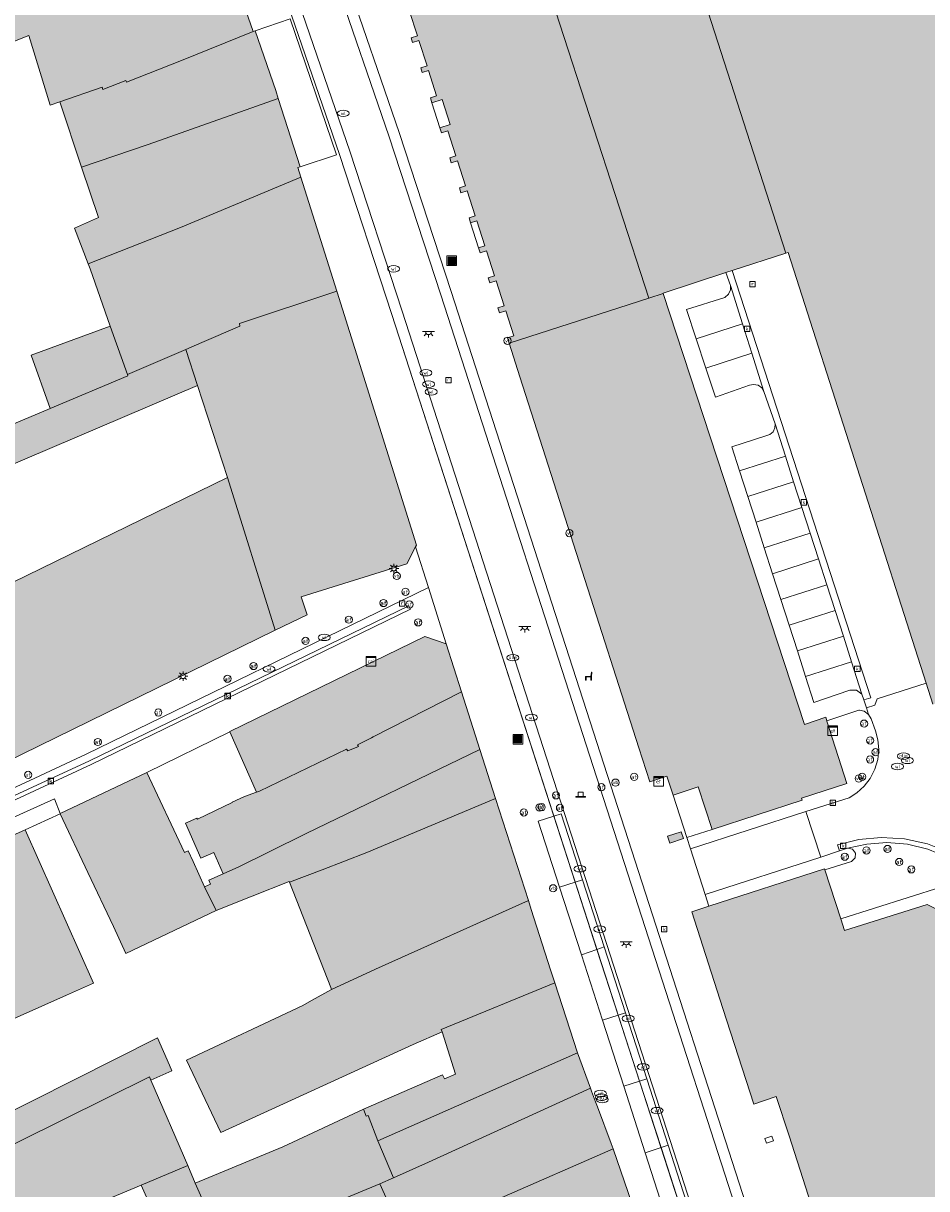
# Model space of a CAD drawing. Header units: metres. Extents: x 196496 to 197479, y 355139 to 356324.
# Tile 110 of 144: x 196954 to 197029, y 356013 to 356110. Entities that reach past the tile are written whole.
import ezdxf
from ezdxf.enums import TextEntityAlignment as Align

# ---------------------------------------------------------------- set-up
doc = ezdxf.new("R2010")
doc.units = ezdxf.units.M
doc.layers.get('0').update_dxf_attribs({"color": 252, "lineweight": 18})
for name, color, linetype, lineweight in [('B-WE-IE-MEUBILAIR_WATERWEGMEUBILAIR-S', 252, 'Continuous', 18), ('B-WE-IE-MEUBILAIR_WEGMEUBILAIR-S', 252, 'Continuous', 18), ('B-WE-IE-TERREINAFSCHEIDING_KUNSTMATIG_MUUR-G', 252, 'IE-TERREINAFSCHEIDING-KUNSTMATIG-DICHT', 18), ('B-WE-IE-TERREINAFSCHEIDING_KUNSTMATIG_MUUR-GV', 252, 'Continuous', 18), ('B-WE-KL-BRANDSTOF_PUT-S', 252, 'Continuous', 18), ('B-WE-KL-DATA-S', 252, 'Continuous', 18), ('B-WE-KL-ET_KAST-S', 252, 'Continuous', 18), ('B-WE-KL-ET_LS_OV_LICHTMAST-S', 252, 'Continuous', 18), ('B-WE-KL-ET_LS_OV_LICHTPUNT-S', 252, 'Continuous', 18), ('B-WE-KL-WATER-S', 252, 'Continuous', 18), ('B-WE-OG-BEBOUWING-GV', 252, 'Continuous', 18), ('B-WE-OG-TERREIN_ERF-GV', 252, 'Continuous', 18), ('B-WE-RI-GWA_KOLK-S', 252, 'Continuous', 18), ('B-WE-RI-GWA_RIOOLPUT-S', 252, 'Continuous', 18), ('B-WE-RI-HWA_GOOT_LIJNGOOT-G', 252, 'Continuous', 18), ('B-WE-VH-GOOT-G', 252, 'Continuous', 18), ('B-WE-VH-VERHARDING_BETONSTRAATSTEEN-GV', 252, 'Continuous', 18), ('B-WE-VH-VERHARDING_OPEN-GV', 252, 'Continuous', 18), ('B-WE-VH-VERHARDING_STRAATBAKSTEEN-GV', 252, 'Continuous', 18), ('B-WE-VH-VERHARDING_TEGEL-GV', 252, 'Continuous', 18), ('B-WE-VW-AFSLUITPAAL-S', 252, 'Continuous', 18), ('B-WE-VW-VRI_POLLER-S', 252, 'Continuous', 18)]:
    doc.layers.add(name, color=color, linetype=linetype, lineweight=lineweight)
doc.layers.add('X-XX-AL-PRESENTATIE_GEBOUW3-V', color=7, linetype='Continuous', lineweight=18, true_color=0xf0f0f0)
doc.styles.add('NLCS-ISO', font='NLCS-ISO.ttf')
doc.linetypes.add('IE-TERREINAFSCHEIDING-KUNSTMATIG-DICHT', pattern='A,8,-1,[82,NLCS.SHX,S=0.75,R=90,X=0,Y=0],-1', length=10)

# ---------------------------------------------------------------- blocks, each defined once
blk = doc.blocks.new('SIE-WEG_AFVALBAK-SO')
at = {"linetype": 'ByBlock', "lineweight": 18}
h = blk.add_hatch(color=0, dxfattribs=at)
h.dxf.hatch_style = 1
h.paths.add_polyline_path([(-1.5, -1.5), (1.5, -1.5), (1.5, 1.5), (-1.5, 1.5)])
at = {"color": 0, "linetype": 'ByBlock', "lineweight": 18}
for points in [[(-2, -2), (2, -2), (2, 2), (-2, 2)], [(-1.5, -1.5), (1.5, -1.5), (1.5, 1.5), (-1.5, 1.5)]]:
    blk.add_lwpolyline(points, close=True, dxfattribs=at)
blk = doc.blocks.new('SIE-WATER_VERKLIKKER_TRANSPORTLEIDING-SO')
at = {"color": 0, "linetype": 'ByBlock', "lineweight": 18}
blk.add_circle((0, 0), 1.5, dxfattribs=at)
at = {"color": 0, "linetype": 'ByBlock', "lineweight": 18, "style": 'NLCS-ISO'}
blk.add_text('vt', height=1.5, dxfattribs=at).set_placement((0, 0), align=Align.MIDDLE_CENTER)
blk = doc.blocks.new('SKL-ET_KAST_ELEKTRA-SO')
at = {"color": 0, "linetype": 'ByBlock', "lineweight": 18}
for points in [[(-2, 2), (2, 2), (2, 1.68), (-2, 1.68)], [(-2, 1.52), (2, 1.52), (2, -2), (-2, -2)]]:
    blk.add_lwpolyline(points, close=True, dxfattribs=at)
at = {"color": 0, "linetype": 'ByBlock', "lineweight": 18, "style": 'NLCS-ISO'}
blk.add_text('et', height=1.5, dxfattribs=at).set_placement((0, 0), align=Align.MIDDLE_CENTER)
blk = doc.blocks.new('SKL-DATA_SIGNAAL_CAIKAST-SO')
at = {"color": 0, "linetype": 'ByBlock', "lineweight": 18}
for points in [[(-2, 2), (2, 2), (2, 1.68), (-2, 1.68)], [(-2, 1.52), (2, 1.52), (2, -2), (-2, -2)]]:
    blk.add_lwpolyline(points, close=True, dxfattribs=at)
at = {"color": 0, "linetype": 'ByBlock', "lineweight": 18, "style": 'NLCS-ISO'}
blk.add_text('cai', height=1.5, dxfattribs=at).set_placement((0, 0), align=Align.MIDDLE_CENTER)
blk = doc.blocks.new('SIE-WEG_PAAL_VERKEERSBORD-SO')
at = {"color": 0, "linetype": 'ByBlock', "lineweight": 18}
blk.add_circle((0, 0), 1.5, dxfattribs=at)
at = {"color": 0, "linetype": 'ByBlock', "lineweight": 18, "style": 'NLCS-ISO'}
blk.add_text('vb', height=1.5, dxfattribs=at).set_placement((0, 0.13), align=Align.MIDDLE_CENTER)
blk = doc.blocks.new('SKL-ET_OV_LICHTMAST-SO')
at = {"color": 0, "linetype": 'ByBlock', "lineweight": 18}
for points in [[(-1.25, 0), (-2, 0)], [(-1.41, 1.41), (-0.88, 0.88)], [(0, 2), (0, 1.25)], [(0.88, 0.88), (1.41, 1.41)], [(2, 0), (1.25, 0)], [(-1.41, -1.41), (-0.88, -0.88)], [(0, -1.25), (0, -2)], [(0.88, -0.88), (1.41, -1.41)]]:
    blk.add_lwpolyline(points, dxfattribs=at)
blk.add_circle((0, 0), 1, dxfattribs=at)
blk = doc.blocks.new('SVW-POLLER-SO')
at = {"lineweight": 18}
blk.add_lwpolyline([(2, -1), (2, -0.8), (1, -0.8), (1, 1), (-1, 1), (-1, -0.8), (-2, -0.8), (-2, -1)], close=True, dxfattribs=at)
blk.add_lwpolyline([(-1, -0.8), (1, -0.8)], dxfattribs=at)
blk = doc.blocks.new('SVW-AFSLUITPAAL-SO')
at = {"lineweight": 18}
blk.add_circle((0, 0), 1.5, dxfattribs=at)
at = {"lineweight": 18, "style": 'NLCS-ISO'}
blk.add_text('af', height=1.8, dxfattribs=at).set_placement((0, 0), align=Align.MIDDLE_CENTER)
blk = doc.blocks.new('SKL-WATER_WATERLEIDINGPUT-SO')
at = {"color": 0, "linetype": 'ByBlock', "lineweight": 18}
blk.add_ellipse((0, 0), major_axis=(2.5, 0), ratio=0.54, dxfattribs=at)
at = {"color": 0, "linetype": 'ByBlock', "lineweight": 18, "style": 'NLCS-ISO'}
blk.add_text('wl', height=1.5, dxfattribs=at).set_placement((0, 0), align=Align.MIDDLE_CENTER)
blk = doc.blocks.new('SRI-KOLK-SO')
at = {"color": 0, "linetype": 'ByBlock', "lineweight": 18}
blk.add_lwpolyline([(-1.125, -1.125), (1.125, -1.125), (1.125, 1.125), (-1.125, 1.125)], close=True, dxfattribs=at)
at = {"color": 0, "linetype": 'ByBlock', "lineweight": 18, "style": 'NLCS-ISO'}
blk.add_text('k', height=1.5, dxfattribs=at).set_placement((0, 0), align=Align.MIDDLE_CENTER)
blk = doc.blocks.new('SKL-BENZINEPUT_OLIEPUT-SO')
at = {"color": 0, "linetype": 'ByBlock', "lineweight": 18}
blk.add_ellipse((0, 0), major_axis=(2.5, 0), ratio=0.54, dxfattribs=at)
at = {"color": 0, "linetype": 'ByBlock', "lineweight": 18, "style": 'NLCS-ISO'}
blk.add_text('olie', height=1.5, dxfattribs=at).set_placement((0, 0.16), align=Align.MIDDLE_CENTER)
blk = doc.blocks.new('SRI-PUT_INSPECTIEPUT_RIOOLPUT-SO')
at = {"color": 0, "linetype": 'ByBlock', "lineweight": 18}
blk.add_lwpolyline([(-1.12, -1.12), (1.12, -1.12), (1.12, 1.12), (-1.12, 1.12)], close=True, dxfattribs=at)
at = {"color": 0, "linetype": 'ByBlock', "lineweight": 18, "style": 'NLCS-ISO'}
blk.add_text('r', height=1.5, dxfattribs=at).set_placement((0, 0.28), align=Align.MIDDLE_CENTER)
blk = doc.blocks.new('SKL-ET_OV_LICHTPUNT-SO')
at = {"color": 0, "linetype": 'ByBlock', "lineweight": 18}
for points in [[(-1.25, 0), (-2.5, 0)], [(1.25, 0), (2.5, 0)], [(-0.92, -0.85), (-1.83, -1.7)], [(0, -1.25), (0, -2.5)], [(0.92, -0.85), (1.83, -1.7)]]:
    blk.add_lwpolyline(points, dxfattribs=at)
blk.add_lwpolyline([(0, 0), (1.25, 0, -1), (-1.25, 0)], format="xyb", close=True, dxfattribs=at)
blk = doc.blocks.new('SIE-WEG_ZITBANK-SO')
at = {"color": 0, "linetype": 'ByBlock', "lineweight": 18}
blk.add_lwpolyline([(-0.91, -1.63), (-0.91, -0.2), (1.09, -0.2), (1.09, -1.63), (1.29, -1.63), (1.29, -0.21), (1.54, 1.78), (1.33, 1.78), (1.11, 0), (-1.11, 0), (-1.11, -1.63)], close=True, dxfattribs=at)

msp = doc.modelspace()

# ---------------------------------------------------------------- hatches: boundary and pattern name
at = {"layer": 'X-XX-AL-PRESENTATIE_GEBOUW3-V'}
for points in [[(197079.338, 356117.577), (197079.321, 356117.63), (197077.851, 356122.202), (197077.434, 356122.072), (197075.97, 356126.612), (197076.385, 356126.763), (197074.908, 356131.337), (197074.493, 356131.218), (197071.556, 356140.392), (197067.397, 356139.039), (197067.119, 356138.949), (197066.756, 356140.008), (197066.848, 356140.046), (197066.732, 356140.427), (197066.623, 356140.391), (197066.434, 356140.934), (197066.348, 356140.907), (197041.55, 356132.937), (197041.786, 356132.249), (197032.455, 356129.225), (197032.239, 356129.96), (197025.379, 356127.75), (197020.801, 356126.275), (197009.804, 356122.733), (197009.976, 356122.185), (197007.882, 356121.517), (197017.61, 356091.342), (197017.785, 356091.399), (197029.294, 356055.539), (197029.854, 356053.795), (197035.533, 356055.618), (197037.717, 356056.319), (197039.91, 356057.023), (197041.973, 356057.685), (197043.117, 356058.052), (197045.246, 356058.736), (197047.454, 356059.444), (197049.543, 356060.115), (197052.826, 356061.169), (197052.813, 356061.211), (197047.728, 356077.054), (197046.055, 356082.267), (197067.856, 356089.295), (197067.842, 356089.339), (197086.522, 356095.219), (197083.715, 356103.919), (197083.301, 356103.824), (197081.841, 356108.339), (197082.264, 356108.477), (197080.807, 356113.008), (197080.79, 356113.061)], [(197012.617, 356089.721), (197013.137, 356089.89), (197017.61, 356091.342), (197007.882, 356121.517), (197007.796, 356121.784), (196996.315, 356118.03), (197006.199, 356087.604), (197007.386, 356087.987), (197007.376, 356088.019)], [(196994.562, 356083.853), (197006.199, 356087.604), (196996.315, 356118.03), (196992.172, 356116.675), (196990.275, 356116.055), (196984.801, 356114.265), (196984.929, 356113.859), (196985.453, 356114.025), (196986.124, 356111.938), (196985.6, 356111.77), (196985.729, 356111.369), (196986.253, 356111.538), (196986.926, 356109.435), (196986.402, 356109.267), (196986.531, 356108.868), (196987.054, 356109.037), (196987.73, 356106.939), (196987.207, 356106.77), (196987.336, 356106.372), (196987.859, 356106.541), (196988.528, 356104.44), (196988.004, 356104.273), (196988.138, 356103.862), (196988.974, 356104.136), (196989.644, 356102.051), (196988.807, 356101.78), (196988.941, 356101.366), (196989.464, 356101.535), (196990.138, 356099.435), (196989.614, 356099.267), (196989.742, 356098.871), (196990.266, 356099.04), (196990.94, 356096.947), (196990.417, 356096.778), (196990.543, 356096.368), (196991.068, 356096.531), (196991.747, 356094.447), (196991.224, 356094.277), (196991.354, 356093.867), (196991.878, 356094.035), (196992.547, 356091.951), (196992.023, 356091.783), (196992.131, 356091.447), (196992.154, 356091.377), (196992.677, 356091.546), (196993.348, 356089.452), (196992.824, 356089.284), (196992.956, 356088.877), (196993.479, 356089.047), (196994.148, 356086.954), (196993.624, 356086.787), (196993.752, 356086.376), (196994.277, 356086.54), (196994.951, 356084.451), (196994.428, 356084.282)], [(196957.142, 356103.938), (196960.675, 356105.163), (196960.737, 356104.975), (196962.642, 356105.727), (196962.695, 356105.574), (196967.297, 356107.371), (196973.256, 356109.786), (196971.353, 356115.235), (196971.062, 356116.069), (196960.458, 356111.912), (196960.025, 356113.017), (196957.023, 356111.84), (196956.436, 356113.336), (196954.454, 356112.706), (196954.356, 356112.941), (196949.545, 356111.504), (196950.675, 356107.933), (196954.573, 356109.462), (196956.339, 356103.66)], [(196962.695, 356105.574), (196962.642, 356105.727), (196960.737, 356104.975), (196960.675, 356105.163), (196957.142, 356103.938), (196958.958, 356098.512), (196964.511, 356100.388), (196975.342, 356104.221), (196975.131, 356104.887), (196973.426, 356109.843), (196973.256, 356109.786), (196967.297, 356107.371)], [(196977.231, 356097.67), (196976.974, 356098.486), (196977.151, 356098.517), (196975.342, 356104.221), (196964.511, 356100.388), (196958.958, 356098.512), (196960.367, 356094.301), (196958.379, 356093.416), (196959.506, 356090.465), (196967.206, 356093.482)], [(196959.506, 356090.465), (196959.672, 356090.031), (196961.336, 356085.271), (196962.779, 356081.252), (196967.447, 356083.25), (196967.635, 356083.332), (196968.979, 356083.92), (196972.127, 356085.255), (196972.116, 356085.492), (196980.215, 356088.176), (196977.231, 356097.67), (196967.206, 356093.482)], [(196986.777, 356066.888), (196986.858, 356067.042), (196980.236, 356088.11), (196980.215, 356088.176), (196972.116, 356085.492), (196972.127, 356085.255), (196968.979, 356083.92), (196967.635, 356083.332), (196968.618, 356080.324), (196971.122, 356072.661), (196975.077, 356059.958), (196977.737, 356061.245), (196977.243, 356062.735), (196986.039, 356065.493)], [(197021.027, 356052.376), (197021.019, 356052.401), (197020.919, 356052.712), (197019.16, 356052.12), (197007.386, 356087.987), (197006.199, 356087.604), (196994.562, 356083.853), (196995.457, 356081.062), (196997.126, 356075.862), (197000.401, 356065.651), (197002.071, 356060.448), (197003.701, 356055.365), (197005.368, 356050.17), (197006.275, 356047.342), (197007.702, 356047.808), (197008.212, 356046.228), (197010.313, 356046.914), (197011.455, 356043.377), (197018.965, 356045.802), (197018.919, 356045.974), (197022.693, 356047.201)], [(196961.336, 356085.271), (196954.759, 356082.844), (196956.353, 356078.401), (196962.827, 356081.119), (196962.779, 356081.252)], [(196944.183, 356069.92), (196968.618, 356080.324), (196967.635, 356083.332), (196967.447, 356083.25), (196962.779, 356081.252), (196962.827, 356081.119), (196956.353, 356078.401), (196942.9, 356072.751)], [(196945.37, 356045.908), (196945.564, 356045.51), (196975.077, 356059.958), (196971.122, 356072.661), (196940.067, 356057.519), (196939.762, 356057.386), (196940.427, 356056.026)], [(196971.306, 356051.502), (196973.525, 356046.462), (196973.771, 356046.551), (196981.023, 356050.067), (196981.129, 356049.905), (196982.008, 356050.266), (196981.944, 356050.409), (196983.114, 356051.008), (196983.256, 356051.081), (196990.586, 356054.836), (196989.308, 356058.818), (196987.548, 356059.442), (196971.3, 356051.516)], [(196970.76, 356039.687), (196972.048, 356040.272), (196974.593, 356041.51), (196977.657, 356043.028), (196992.129, 356050.031), (196990.586, 356054.836), (196983.256, 356051.081), (196983.114, 356051.008), (196981.944, 356050.409), (196982.008, 356050.266), (196981.129, 356049.905), (196981.023, 356050.067), (196973.771, 356046.551), (196973.525, 356046.462), (196972.534, 356046.101), (196971.491, 356045.633), (196971.501, 356045.61), (196968.608, 356044.234), (196968.567, 356044.322), (196967.605, 356043.89), (196968.907, 356040.988), (196969.964, 356041.462)], [(196976.263, 356038.983), (196978.995, 356040.014), (196982.703, 356041.452), (196993.442, 356045.943), (196992.129, 356050.031), (196977.657, 356043.028), (196974.593, 356041.51), (196972.048, 356040.272), (196970.76, 356039.687), (196969.55, 356039.138), (196969.699, 356038.807), (196969.209, 356038.585), (196970.177, 356036.637), (196973.163, 356037.814), (196976.245, 356039.029)], [(196968.248, 356040.703), (196967.845, 356041.592), (196967.544, 356041.456), (196964.403, 356048.107), (196957.192, 356044.703), (196957.167, 356044.691), (196957.17, 356044.685), (196959.482, 356039.789), (196961.61, 356035.281), (196962.662, 356033.054), (196970.177, 356036.637), (196969.209, 356038.585)], [(196979.782, 356030.054), (196983.448, 356031.751), (196996.169, 356037.449), (196993.442, 356045.943), (196982.703, 356041.452), (196978.995, 356040.014), (196976.263, 356038.983), (196979.714, 356030.227)], [(196928.301, 356031.751), (196924.199, 356029.92), (196929.939, 356017.225), (196932.287, 356018.269), (196938.009, 356020.813), (196942.154, 356022.656), (196947.836, 356025.183), (196952.012, 356027.039), (196957.697, 356029.567), (196959.964, 356030.575), (196954.255, 356043.351)], [(197007.756, 356042.808), (197007.942, 356042.237), (197009.083, 356042.61), (197008.896, 356043.18)], [(197038.476, 356026.102), (197037.327, 356025.743), (197036.482, 356025.479), (197035.766, 356027.694), (197033.381, 356035.071), (197029.369, 356037.13), (197022.49, 356034.954), (197022.174, 356035.93), (197020.849, 356040.017), (197020.823, 356040.097), (197011.196, 356036.986), (197009.765, 356036.524), (197010.691, 356033.654), (197012.362, 356028.475), (197014.931, 356020.512), (197016.802, 356021.146), (197017.866, 356017.858), (197020.385, 356010.057), (197020.518, 356009.646), (197022.38, 356008.673), (197022.826, 356008.817), (197028.948, 356010.799), (197034.106, 356012.469), (197042.07, 356015.048), (197041.61, 356016.462)], [(196996.169, 356037.449), (196983.448, 356031.751), (196979.782, 356030.054), (196978.098, 356029.123), (196977.382, 356028.727), (196967.711, 356024.158), (196970.551, 356018.146), (196986.563, 356025.481), (196988.987, 356026.511), (196988.918, 356026.726), (196998.365, 356030.608), (196998.015, 356031.697), (196996.403, 356036.721)], [(196983.635, 356017.447), (197000.244, 356024.763), (196998.365, 356030.608), (196988.918, 356026.726), (196988.987, 356026.511), (196990.102, 356023.01), (196989.178, 356022.617), (196989.017, 356022.949), (196982.428, 356020.081), (196982.659, 356019.49), (196982.836, 356019.564)], [(196950.38, 356015.235), (196950.203, 356015.645), (196964.625, 356022.765), (196964.734, 356022.512), (196966.477, 356023.291), (196966.28, 356023.742), (196965.281, 356026.037), (196944.434, 356015.544), (196947.147, 356009.174), (196944.828, 356008.249), (196942.128, 356014.643), (196932.191, 356011.183), (196933.192, 356008.702), (196935.019, 356009.454), (196941.351, 356011.732), (196943.899, 356005.589), (196949.878, 356007.921), (196947.314, 356013.989), (196949.168, 356014.592)], [(196983.635, 356017.447), (196984.937, 356014.379), (196987.863, 356015.687), (197001.335, 356021.844), (197000.244, 356024.763)], [(196964.734, 356022.512), (196964.625, 356022.765), (196950.203, 356015.645), (196950.38, 356015.235), (196952.987, 356009.192), (196963.931, 356013.766), (196967.817, 356015.39)], [(196989.888, 356011.156), (196989.926, 356011.071), (196993.7, 356012.623), (197003.225, 356016.792), (197003.059, 356017.237), (197001.924, 356020.268), (197001.765, 356020.695), (197001.433, 356021.582), (197001.335, 356021.844), (196987.863, 356015.687), (196984.937, 356014.379), (196983.797, 356013.87), (196985.177, 356010.783), (196985.808, 356009.37)], [(196983.797, 356013.87), (196984.937, 356014.379), (196983.635, 356017.447), (196982.836, 356019.564), (196982.659, 356019.49), (196982.428, 356020.081), (196975.729, 356016.949), (196968.435, 356013.919), (196970.844, 356008.485)], [(196990.371, 356003.258), (196996.511, 356005.76), (197005.721, 356009.522), (197003.225, 356016.792), (196993.7, 356012.623), (196989.926, 356011.071), (196989.888, 356011.156), (196985.808, 356009.37), (196985.177, 356010.783), (196975.799, 356006.963), (196975.918, 356006.699), (196972.306, 356005.149), (196972.813, 356003.987), (196976.55, 356005.592), (196979.455, 355998.573), (196985.096, 356000.969), (196987.945, 356002.162)], [(196971.073, 356007.969), (196970.844, 356008.485), (196968.435, 356013.919), (196967.817, 356015.39), (196963.931, 356013.766), (196967.2, 356006.388), (196969.037, 356002.132), (196970.228, 355999.374), (196971.136, 355997.27), (196969.709, 355996.733), (196972.459, 355990.029), (196973.574, 355987.681), (196973.532, 355987.662), (196976.991, 355979.955), (196979.898, 355981.566), (196985.509, 355983.877), (196982.774, 355990.492), (196980.778, 355995.489), (196979.455, 355998.573), (196976.55, 356005.592), (196972.813, 356003.987), (196972.306, 356005.149)], [(196970.844, 356008.485), (196971.073, 356007.969), (196972.306, 356005.149), (196975.918, 356006.699), (196975.799, 356006.963), (196985.177, 356010.783), (196983.797, 356013.87)]]:
    msp.add_hatch(color=256, dxfattribs=at).paths.add_polyline_path(points)

# ---------------------------------------------------------------- linework, layer by layer
at = {"layer": 'B-WE-IE-TERREINAFSCHEIDING_KUNSTMATIG_MUUR-G', "ltscale": 0.2, "flags": 128}
msp.add_lwpolyline([(196971.306, 356051.502), (196964.403, 356048.107)], dxfattribs=at)
at = {"layer": 'B-WE-IE-TERREINAFSCHEIDING_KUNSTMATIG_MUUR-GV', "flags": 128}
msp.add_lwpolyline([(197015.856, 356017.638), (197015.982, 356017.247), (197016.58, 356017.442), (197016.445, 356017.83)], close=True, dxfattribs=at)
at = {"layer": 'B-WE-OG-BEBOUWING-GV', "flags": 128}
for points in [[(197012.617, 356089.721), (197013.137, 356089.89), (197017.61, 356091.342), (197007.882, 356121.517), (197007.796, 356121.784), (196996.315, 356118.03), (197006.199, 356087.604), (197007.386, 356087.987), (197007.376, 356088.019)], [(196957.142, 356103.938), (196960.675, 356105.163), (196960.737, 356104.975), (196962.642, 356105.727), (196962.695, 356105.574), (196967.297, 356107.371), (196973.256, 356109.786), (196971.353, 356115.235), (196971.062, 356116.069), (196960.458, 356111.912), (196960.025, 356113.017), (196957.023, 356111.84), (196956.436, 356113.336), (196954.454, 356112.706), (196954.356, 356112.941), (196949.545, 356111.504), (196950.675, 356107.933), (196954.573, 356109.462), (196956.339, 356103.66)], [(196962.695, 356105.574), (196962.642, 356105.727), (196960.737, 356104.975), (196960.675, 356105.163), (196957.142, 356103.938), (196958.958, 356098.512), (196964.511, 356100.388), (196975.342, 356104.221), (196975.131, 356104.887), (196973.426, 356109.843), (196973.256, 356109.786), (196967.297, 356107.371)], [(196977.231, 356097.67), (196976.974, 356098.486), (196977.151, 356098.517), (196975.342, 356104.221), (196964.511, 356100.388), (196958.958, 356098.512), (196960.367, 356094.301), (196958.379, 356093.416), (196959.506, 356090.465), (196967.206, 356093.482)], [(196959.506, 356090.465), (196959.672, 356090.031), (196961.336, 356085.271), (196962.779, 356081.252), (196967.447, 356083.25), (196967.635, 356083.332), (196968.979, 356083.92), (196972.127, 356085.255), (196972.116, 356085.492), (196980.215, 356088.176), (196977.231, 356097.67), (196967.206, 356093.482)], [(196986.777, 356066.888), (196986.858, 356067.042), (196980.236, 356088.11), (196980.215, 356088.176), (196972.116, 356085.492), (196972.127, 356085.255), (196968.979, 356083.92), (196967.635, 356083.332), (196968.618, 356080.324), (196971.122, 356072.661), (196975.077, 356059.958), (196977.737, 356061.245), (196977.243, 356062.735), (196986.039, 356065.493)], [(197021.027, 356052.376), (197021.019, 356052.401), (197020.919, 356052.712), (197019.16, 356052.12), (197007.386, 356087.987), (197006.199, 356087.604), (196994.562, 356083.853), (196995.457, 356081.062), (196997.126, 356075.862), (197000.401, 356065.651), (197002.071, 356060.448), (197003.701, 356055.365), (197005.368, 356050.17), (197006.275, 356047.342), (197007.702, 356047.808), (197008.212, 356046.228), (197010.313, 356046.914), (197011.455, 356043.377), (197018.965, 356045.802), (197018.919, 356045.974), (197022.693, 356047.201)], [(196961.336, 356085.271), (196954.759, 356082.844), (196956.353, 356078.401), (196962.827, 356081.119), (196962.779, 356081.252)], [(196944.183, 356069.92), (196968.618, 356080.324), (196967.635, 356083.332), (196967.447, 356083.25), (196962.779, 356081.252), (196962.827, 356081.119), (196956.353, 356078.401), (196942.9, 356072.751)], [(196945.37, 356045.908), (196945.564, 356045.51), (196975.077, 356059.958), (196971.122, 356072.661), (196940.067, 356057.519), (196939.762, 356057.386), (196940.427, 356056.026)], [(196971.306, 356051.502), (196973.525, 356046.462), (196973.771, 356046.551), (196981.023, 356050.067), (196981.129, 356049.905), (196982.008, 356050.266), (196981.944, 356050.409), (196983.114, 356051.008), (196983.256, 356051.081), (196990.586, 356054.836), (196989.308, 356058.818), (196987.548, 356059.442), (196971.3, 356051.516)], [(196970.76, 356039.687), (196972.048, 356040.272), (196974.593, 356041.51), (196977.657, 356043.028), (196992.129, 356050.031), (196990.586, 356054.836), (196983.256, 356051.081), (196983.114, 356051.008), (196981.944, 356050.409), (196982.008, 356050.266), (196981.129, 356049.905), (196981.023, 356050.067), (196973.771, 356046.551), (196973.525, 356046.462), (196972.534, 356046.101), (196971.491, 356045.633), (196971.501, 356045.61), (196968.608, 356044.234), (196968.567, 356044.322), (196967.605, 356043.89), (196968.907, 356040.988), (196969.964, 356041.462)], [(196976.263, 356038.983), (196978.995, 356040.014), (196982.703, 356041.452), (196993.442, 356045.943), (196992.129, 356050.031), (196977.657, 356043.028), (196974.593, 356041.51), (196972.048, 356040.272), (196970.76, 356039.687), (196969.55, 356039.138), (196969.699, 356038.807), (196969.209, 356038.585), (196970.177, 356036.637), (196973.163, 356037.814), (196976.245, 356039.029)], [(196968.248, 356040.703), (196967.845, 356041.592), (196967.544, 356041.456), (196964.403, 356048.107), (196957.192, 356044.703), (196957.167, 356044.691), (196957.17, 356044.685), (196959.482, 356039.789), (196961.61, 356035.281), (196962.662, 356033.054), (196970.177, 356036.637), (196969.209, 356038.585)], [(196979.782, 356030.054), (196983.448, 356031.751), (196996.169, 356037.449), (196993.442, 356045.943), (196982.703, 356041.452), (196978.995, 356040.014), (196976.263, 356038.983), (196979.714, 356030.227)], [(196928.301, 356031.751), (196924.199, 356029.92), (196929.939, 356017.225), (196932.287, 356018.269), (196938.009, 356020.813), (196942.154, 356022.656), (196947.836, 356025.183), (196952.012, 356027.039), (196957.697, 356029.567), (196959.964, 356030.575), (196954.255, 356043.351)], [(197007.756, 356042.808), (197007.942, 356042.237), (197009.083, 356042.61), (197008.896, 356043.18)], [(196996.169, 356037.449), (196983.448, 356031.751), (196979.782, 356030.054), (196978.098, 356029.123), (196977.382, 356028.727), (196967.711, 356024.158), (196970.551, 356018.146), (196986.563, 356025.481), (196988.987, 356026.511), (196988.918, 356026.726), (196998.365, 356030.608), (196998.015, 356031.697), (196996.403, 356036.721)], [(196983.635, 356017.447), (197000.244, 356024.763), (196998.365, 356030.608), (196988.918, 356026.726), (196988.987, 356026.511), (196990.102, 356023.01), (196989.178, 356022.617), (196989.017, 356022.949), (196982.428, 356020.081), (196982.659, 356019.49), (196982.836, 356019.564)], [(196950.38, 356015.235), (196950.203, 356015.645), (196964.625, 356022.765), (196964.734, 356022.512), (196966.477, 356023.291), (196966.28, 356023.742), (196965.281, 356026.037), (196944.434, 356015.544), (196947.147, 356009.174), (196944.828, 356008.249), (196942.128, 356014.643), (196932.191, 356011.183), (196933.192, 356008.702), (196935.019, 356009.454), (196941.351, 356011.732), (196943.899, 356005.589), (196949.878, 356007.921), (196947.314, 356013.989), (196949.168, 356014.592)], [(196983.635, 356017.447), (196984.937, 356014.379), (196987.863, 356015.687), (197001.335, 356021.844), (197000.244, 356024.763)], [(196964.734, 356022.512), (196964.625, 356022.765), (196950.203, 356015.645), (196950.38, 356015.235), (196952.987, 356009.192), (196963.931, 356013.766), (196967.817, 356015.39)], [(196989.888, 356011.156), (196989.926, 356011.071), (196993.7, 356012.623), (197003.225, 356016.792), (197003.059, 356017.237), (197001.924, 356020.268), (197001.765, 356020.695), (197001.433, 356021.582), (197001.335, 356021.844), (196987.863, 356015.687), (196984.937, 356014.379), (196983.797, 356013.87), (196985.177, 356010.783), (196985.808, 356009.37)], [(196983.797, 356013.87), (196984.937, 356014.379), (196983.635, 356017.447), (196982.836, 356019.564), (196982.659, 356019.49), (196982.428, 356020.081), (196975.729, 356016.949), (196968.435, 356013.919), (196970.844, 356008.485)], [(196990.371, 356003.258), (196996.511, 356005.76), (197005.721, 356009.522), (197003.225, 356016.792), (196993.7, 356012.623), (196989.926, 356011.071), (196989.888, 356011.156), (196985.808, 356009.37), (196985.177, 356010.783), (196975.799, 356006.963), (196975.918, 356006.699), (196972.306, 356005.149), (196972.813, 356003.987), (196976.55, 356005.592), (196979.455, 355998.573), (196985.096, 356000.969), (196987.945, 356002.162)], [(196971.073, 356007.969), (196970.844, 356008.485), (196968.435, 356013.919), (196967.817, 356015.39), (196963.931, 356013.766), (196967.2, 356006.388), (196969.037, 356002.132), (196970.228, 355999.374), (196971.136, 355997.27), (196969.709, 355996.733), (196972.459, 355990.029), (196973.574, 355987.681), (196973.532, 355987.662), (196976.991, 355979.955), (196979.898, 355981.566), (196985.509, 355983.877), (196982.774, 355990.492), (196980.778, 355995.489), (196979.455, 355998.573), (196976.55, 356005.592), (196972.813, 356003.987), (196972.306, 356005.149)], [(196970.844, 356008.485), (196971.073, 356007.969), (196972.306, 356005.149), (196975.918, 356006.699), (196975.799, 356006.963), (196985.177, 356010.783), (196983.797, 356013.87)]]:
    msp.add_lwpolyline(points, close=True, dxfattribs=at)
for points in [[(197007.882, 356121.517), (197017.61, 356091.342), (197017.785, 356091.399), (197029.294, 356055.539), (197029.854, 356053.795)], [(196986.253, 356111.538), (196986.926, 356109.435), (196986.402, 356109.267), (196986.531, 356108.868), (196987.054, 356109.037), (196987.73, 356106.939), (196987.207, 356106.77), (196987.336, 356106.372), (196987.859, 356106.541), (196988.528, 356104.44), (196988.004, 356104.273), (196988.138, 356103.862), (196988.974, 356104.136), (196989.644, 356102.051), (196988.807, 356101.78), (196988.941, 356101.366), (196989.464, 356101.535), (196990.138, 356099.435), (196989.614, 356099.267), (196989.742, 356098.871), (196990.266, 356099.04), (196990.94, 356096.947), (196990.417, 356096.778), (196990.543, 356096.368), (196991.068, 356096.531), (196991.747, 356094.447), (196991.224, 356094.277), (196991.354, 356093.867), (196991.878, 356094.035), (196992.547, 356091.951), (196992.023, 356091.783), (196992.131, 356091.447), (196992.154, 356091.377), (196992.677, 356091.546), (196993.348, 356089.452), (196992.824, 356089.284), (196992.956, 356088.877), (196993.479, 356089.047), (196994.148, 356086.954), (196993.624, 356086.787), (196993.752, 356086.376), (196994.277, 356086.54), (196994.951, 356084.451), (196994.428, 356084.282), (196994.562, 356083.853), (197006.199, 356087.604), (196996.315, 356118.03)], [(197034.106, 356012.469), (197042.07, 356015.048), (197041.61, 356016.462), (197038.476, 356026.102), (197037.327, 356025.743), (197036.482, 356025.479), (197035.766, 356027.694), (197033.381, 356035.071), (197029.369, 356037.13), (197022.49, 356034.954), (197022.174, 356035.93), (197020.849, 356040.017), (197020.823, 356040.097), (197011.196, 356036.986), (197009.765, 356036.524), (197010.691, 356033.654), (197012.362, 356028.475), (197014.931, 356020.512), (197016.802, 356021.146), (197017.866, 356017.858), (197020.385, 356010.057)]]:
    msp.add_lwpolyline(points, dxfattribs=at)
at = {"layer": 'B-WE-OG-TERREIN_ERF-GV', "flags": 128}
for points in [[(196977.151, 356098.517), (196980.177, 356099.537), (196976.322, 356110.857), (196973.426, 356109.843), (196975.131, 356104.887), (196975.342, 356104.221)], [(196973.525, 356046.462), (196971.306, 356051.502), (196964.403, 356048.107), (196967.544, 356041.456), (196967.845, 356041.592), (196968.248, 356040.703), (196969.209, 356038.585), (196969.699, 356038.807), (196969.55, 356039.138), (196970.76, 356039.687), (196969.964, 356041.462), (196968.907, 356040.988), (196967.605, 356043.89), (196968.567, 356044.322), (196968.608, 356044.234), (196971.501, 356045.61), (196971.491, 356045.633), (196972.534, 356046.101)]]:
    msp.add_lwpolyline(points, close=True, dxfattribs=at)
for points in [[(196942.9, 356072.751), (196956.353, 356078.401), (196954.759, 356082.844), (196961.336, 356085.271), (196959.672, 356090.031), (196959.506, 356090.465), (196958.379, 356093.416), (196960.367, 356094.301), (196958.958, 356098.512), (196957.142, 356103.938), (196956.339, 356103.66), (196954.573, 356109.462), (196950.675, 356107.933)], [(196940.067, 356057.519), (196971.122, 356072.661), (196968.618, 356080.324), (196944.183, 356069.92)], [(196944.434, 356015.544), (196965.281, 356026.037), (196966.28, 356023.742), (196966.477, 356023.291), (196964.734, 356022.512), (196967.817, 356015.39), (196968.435, 356013.919), (196975.729, 356016.949), (196982.428, 356020.081), (196989.017, 356022.949), (196989.178, 356022.617), (196990.102, 356023.01), (196988.987, 356026.511), (196986.563, 356025.481), (196970.551, 356018.146), (196967.711, 356024.158), (196977.382, 356028.727), (196978.098, 356029.123), (196979.782, 356030.054), (196979.714, 356030.227), (196976.263, 356038.983), (196976.245, 356039.029), (196973.163, 356037.814), (196970.177, 356036.637), (196962.662, 356033.054), (196961.61, 356035.281), (196959.482, 356039.789), (196957.17, 356044.685), (196954.255, 356043.351), (196959.964, 356030.575), (196957.697, 356029.567), (196952.012, 356027.039)], [(196967.2, 356006.388), (196963.931, 356013.766), (196952.987, 356009.192), (196950.38, 356015.235), (196949.168, 356014.592), (196947.314, 356013.989), (196949.878, 356007.921)]]:
    msp.add_lwpolyline(points, dxfattribs=at)
at = {"layer": 'B-WE-RI-HWA_GOOT_LIJNGOOT-G', "flags": 128}
for points in [[(196958.642, 356176.376), (196980.877, 356114.58), (196985.396, 356101.399), (196989.731, 356088.162), (197018.633, 355998.714)], [(196958.642, 356176.376), (196980.877, 356114.58), (196985.396, 356101.399), (196989.731, 356088.162), (197018.633, 355998.714)], [(196979.605, 356118.116), (196980.877, 356114.58), (196985.396, 356101.399), (196989.731, 356088.162), (197018.633, 355998.714)], [(196980.44, 356099.544), (196975.885, 356112.784)], [(196980.44, 356099.544), (196975.885, 356112.784)], [(196980.44, 356099.544), (196975.885, 356112.784)], [(197013.617, 355997.073), (196984.8, 356086.233), (196980.44, 356099.544)], [(197013.617, 355997.073), (196984.8, 356086.233), (196980.44, 356099.544)], [(196998.296, 356044.476), (196984.8, 356086.233), (196980.44, 356099.544)], [(197000.072, 356038.98), (196998.296, 356044.476)], [(197001.879, 356033.39), (197000.072, 356038.98)], [(197003.646, 356027.924), (197001.879, 356033.39)], [(197005.426, 356022.417), (197003.646, 356027.924)], [(197007.213, 356016.886), (197005.426, 356022.417)], [(197008.996, 356011.37), (197007.213, 356016.886)]]:
    msp.add_lwpolyline(points, dxfattribs=at)
at = {"layer": 'B-WE-VH-GOOT-G', "flags": 128}
for points in [[(197024.105, 356054.151), (197024.681, 356054.335), (197013.137, 356089.89)], [(196949.524, 356044.044), (196959.754, 356048.781), (196986.35, 356061.703), (196986.217, 356061.995), (196959.631, 356049.074), (196949.38, 356044.356)], [(197035.184, 356037.618), (197035.536, 356037.912), (197034.321, 356039.264), (197032.866, 356040.461), (197031.205, 356041.443), (197029.387, 356042.162), (197027.479, 356042.585), (197025.552, 356042.702), (197023.677, 356042.526), (197021.913, 356042.087), (197022.075, 356041.585)]]:
    msp.add_lwpolyline(points, dxfattribs=at)
at = {"layer": 'B-WE-VH-VERHARDING_BETONSTRAATSTEEN-GV', "flags": 128}
for points in [[(197029.294, 356055.539), (197017.785, 356091.399), (197017.61, 356091.342), (197013.137, 356089.89), (197024.681, 356054.335), (197024.105, 356054.151), (197024.318, 356053.491), (197025.018, 356053.728), (197025.198, 356054.235)], [(197014.765, 356083.01), (197015.769, 356079.817), (197016.703, 356077.134), (197017.565, 356074.456), (197018.254, 356072.315), (197018.943, 356070.173), (197019.633, 356068.031), (197020.322, 356065.889), (197021.011, 356063.747), (197021.7, 356061.606), (197022.39, 356059.464), (197023.079, 356057.322), (197023.944, 356054.634), (197024.105, 356054.151), (197024.681, 356054.335), (197013.137, 356089.89), (197012.617, 356089.721), (197012.996, 356088.639), (197013.998, 356085.452)], [(197010.143, 356084.213), (197013.998, 356085.452), (197012.996, 356088.639), (197012.994, 356088.278), (197012.832, 356087.919), (197012.534, 356087.661), (197009.345, 356086.645)], [(197013.998, 356085.452), (197010.143, 356084.213), (197010.942, 356081.78), (197014.765, 356083.01)], [(197014.765, 356083.01), (197010.942, 356081.78), (197011.739, 356079.351), (197014.571, 356080.349), (197014.913, 356080.423), (197015.287, 356080.347), (197015.595, 356080.12), (197015.769, 356079.817)], [(197017.565, 356074.456), (197016.703, 356077.134), (197016.692, 356076.804), (197016.538, 356076.479), (197016.263, 356076.246), (197015.947, 356076.15), (197013.102, 356075.216), (197013.741, 356073.227)], [(197017.565, 356074.456), (197013.741, 356073.227), (197014.43, 356071.085), (197018.254, 356072.315)], [(197018.943, 356070.173), (197018.254, 356072.315), (197014.43, 356071.085), (197015.119, 356068.943)], [(197018.943, 356070.173), (197015.119, 356068.943), (197015.807, 356066.801), (197019.633, 356068.031)], [(197016.496, 356064.659), (197020.322, 356065.889), (197019.633, 356068.031), (197015.807, 356066.801)], [(197020.322, 356065.889), (197016.496, 356064.659), (197017.184, 356062.517), (197021.011, 356063.747)], [(197021.011, 356063.747), (197017.184, 356062.517), (197017.873, 356060.375), (197021.7, 356061.606)], [(196947.328, 356043.058), (196949.524, 356044.044), (196959.754, 356048.781), (196986.35, 356061.703), (196986.217, 356061.995), (196959.631, 356049.074), (196949.38, 356044.356), (196947.184, 356043.375), (196939.194, 356039.804), (196939.331, 356039.497)], [(197021.7, 356061.606), (197017.873, 356060.375), (197018.562, 356058.233), (197022.39, 356059.464)], [(197019.25, 356056.091), (197023.079, 356057.322), (197022.39, 356059.464), (197018.562, 356058.233)], [(197023.079, 356057.322), (197019.25, 356056.091), (197019.939, 356053.949), (197022.934, 356054.958), (197023.493, 356054.965), (197023.944, 356054.634)], [(197010.879, 356037.968), (197020.504, 356041.076), (197019.275, 356044.852), (197009.659, 356041.747)], [(197034.884, 356037.859), (197033.809, 356039.081), (197032.521, 356040.167), (197031.048, 356041.066), (197029.434, 356041.734), (197027.736, 356042.142), (197026.016, 356042.281), (197024.336, 356042.159), (197022.748, 356041.803), (197023.156, 356041.735), (197023.41, 356041.409), (197023.377, 356040.996), (197023.074, 356040.715), (197020.849, 356040.017), (197022.174, 356035.93), (197030.594, 356038.6), (197031.687, 356038.8), (197032.827, 356038.739), (197033.921, 356038.414)], [(197022.748, 356041.803), (197024.336, 356042.159), (197026.016, 356042.281), (197027.736, 356042.142), (197029.434, 356041.734), (197031.048, 356041.066), (197032.521, 356040.167), (197033.809, 356039.081), (197034.884, 356037.859), (197035.184, 356037.618), (197035.536, 356037.912), (197034.321, 356039.264), (197032.866, 356040.461), (197031.205, 356041.443), (197029.387, 356042.162), (197027.479, 356042.585), (197025.552, 356042.702), (197023.677, 356042.526), (197021.913, 356042.087), (197022.075, 356041.585)]]:
    msp.add_lwpolyline(points, close=True, dxfattribs=at)
msp.add_lwpolyline([(197029.854, 356053.795), (197029.294, 356055.539), (197025.198, 356054.235), (197025.018, 356053.728), (197024.318, 356053.491), (197024.497, 356052.935), (197024.718, 356052.581), (197025.074, 356051.587), (197025.271, 356050.842), (197025.339, 356050.036), (197025.258, 356049.203), (197025.02, 356048.385), (197024.634, 356047.626), (197024.123, 356046.963), (197023.521, 356046.422), (197022.868, 356046.014), (197019.275, 356044.852), (197020.504, 356041.076), (197022.075, 356041.585), (197021.913, 356042.087), (197023.677, 356042.526), (197025.552, 356042.702), (197027.479, 356042.585), (197029.387, 356042.162)], dxfattribs=at)
at = {"layer": 'B-WE-VH-VERHARDING_OPEN-GV', "flags": 128}
for points in [[(196975.456, 356116.667), (196976.743, 356113.086), (196981.303, 356099.834), (196985.665, 356086.516), (197013.839, 355999.345), (197017.123, 356000.427), (196988.866, 356087.88), (196984.533, 356101.11), (196980.018, 356114.278), (196978.745, 356117.816)], [(197017.123, 356000.427), (197017.829, 355998.501), (197018.633, 355998.714), (196989.731, 356088.162), (196985.396, 356101.399), (196980.877, 356114.58), (196979.605, 356118.116), (196978.745, 356117.816), (196980.018, 356114.278), (196984.533, 356101.11), (196988.866, 356087.88)], [(196988.807, 356101.78), (196989.644, 356102.051), (196988.974, 356104.136), (196988.138, 356103.862)], [(196992.023, 356091.783), (196992.547, 356091.951), (196991.878, 356094.035), (196991.354, 356093.867)], [(197011.455, 356043.377), (197010.313, 356046.914), (197008.212, 356046.228), (197009.352, 356042.697)]]:
    msp.add_lwpolyline(points, close=True, dxfattribs=at)
msp.add_lwpolyline([(197013.839, 355999.345), (196985.665, 356086.516), (196981.303, 356099.834), (196976.743, 356113.086), (196975.456, 356116.667), (196974.597, 356116.367), (196974.6, 356116.359), (196975.885, 356112.784), (196980.44, 356099.544), (196984.8, 356086.233), (196998.296, 356044.476), (196998.896, 356044.666), (197000.671, 356039.171), (197002.47, 356033.6), (197004.24, 356028.118), (197006.021, 356022.603), (197007.805, 356017.082), (197009.586, 356011.568)], dxfattribs=at)
at = {"layer": 'B-WE-VH-VERHARDING_STRAATBAKSTEEN-GV', "flags": 128}
for points in [[(196971.353, 356115.235), (196973.256, 356109.786), (196973.426, 356109.843), (196976.322, 356110.857), (196980.177, 356099.537), (196977.151, 356098.517), (196976.974, 356098.486), (196977.231, 356097.67), (196980.215, 356088.176), (196980.236, 356088.11), (196986.858, 356067.042), (196986.777, 356066.888), (196987.849, 356063.505), (196989.308, 356058.818), (196990.586, 356054.836), (196992.129, 356050.031), (196993.442, 356045.943), (196996.169, 356037.449), (196996.403, 356036.721), (196998.015, 356031.697), (196998.365, 356030.608), (197000.244, 356024.763), (197001.335, 356021.844), (197001.433, 356021.582), (197001.765, 356020.695), (197001.924, 356020.268), (197003.059, 356017.237), (197003.225, 356016.792), (197005.721, 356009.522)], [(196980.877, 356114.58), (196985.396, 356101.399), (196989.731, 356088.162), (197018.633, 355998.714)], [(197007.68, 356010.929), (197005.898, 356016.449), (197004.105, 356022.003), (197002.332, 356027.496), (197000.579, 356032.928), (196998.76, 356038.561), (196996.985, 356044.061), (196998.296, 356044.476), (196984.8, 356086.233), (196980.44, 356099.544), (196975.885, 356112.784)], [(197020.385, 356010.057), (197017.866, 356017.858), (197016.802, 356021.146), (197014.931, 356020.512), (197012.362, 356028.475), (197010.691, 356033.654), (197009.765, 356036.524), (197011.196, 356036.986), (197010.879, 356037.968), (197009.659, 356041.747), (197009.352, 356042.697), (197008.212, 356046.228), (197007.702, 356047.808), (197006.275, 356047.342), (197005.368, 356050.17), (197003.701, 356055.365), (197002.071, 356060.448), (197000.401, 356065.651), (196997.126, 356075.862), (196995.457, 356081.062), (196994.562, 356083.853), (196994.428, 356084.282), (196994.951, 356084.451), (196994.277, 356086.54), (196993.752, 356086.376), (196993.624, 356086.787), (196994.148, 356086.954), (196993.479, 356089.047), (196992.956, 356088.877), (196992.824, 356089.284), (196993.348, 356089.452), (196992.677, 356091.546), (196992.154, 356091.377), (196992.131, 356091.447), (196992.023, 356091.783), (196991.354, 356093.867), (196991.224, 356094.277), (196991.747, 356094.447), (196991.068, 356096.531), (196990.543, 356096.368), (196990.417, 356096.778), (196990.94, 356096.947), (196990.266, 356099.04), (196989.742, 356098.871), (196989.614, 356099.267), (196990.138, 356099.435), (196989.464, 356101.535), (196988.941, 356101.366), (196988.807, 356101.78), (196988.138, 356103.862), (196988.004, 356104.273), (196988.528, 356104.44), (196987.859, 356106.541), (196987.336, 356106.372), (196987.207, 356106.77), (196987.73, 356106.939), (196987.054, 356109.037), (196986.531, 356108.868), (196986.402, 356109.267), (196986.926, 356109.435), (196986.253, 356111.538)], [(196949.136, 356044.915), (196954.247, 356047.256), (196959.342, 356049.63), (196987.849, 356063.505), (196986.777, 356066.888), (196986.039, 356065.493), (196977.243, 356062.735), (196977.737, 356061.245), (196975.077, 356059.958), (196945.564, 356045.51)], [(196928.301, 356031.751), (196954.255, 356043.351), (196957.17, 356044.685), (196957.167, 356044.691), (196957.192, 356044.703), (196956.707, 356045.925), (196950.037, 356042.919)]]:
    msp.add_lwpolyline(points, dxfattribs=at)
for points in [[(196971.306, 356051.502), (196971.3, 356051.516), (196987.548, 356059.442), (196989.308, 356058.818), (196987.849, 356063.505), (196959.342, 356049.63), (196954.247, 356047.256), (196949.136, 356044.915), (196949.38, 356044.356), (196959.631, 356049.074), (196986.217, 356061.995), (196986.35, 356061.703), (196959.754, 356048.781), (196949.524, 356044.044), (196950.037, 356042.919), (196956.707, 356045.925), (196957.192, 356044.703), (196964.403, 356048.107)], [(196998.76, 356038.561), (197000.072, 356038.98), (197000.671, 356039.171), (196998.896, 356044.666), (196998.296, 356044.476), (196996.985, 356044.061)], [(197009.083, 356042.61), (197007.942, 356042.237), (197007.756, 356042.808), (197008.896, 356043.18)], [(197002.47, 356033.6), (197000.671, 356039.171), (197000.072, 356038.98), (196998.76, 356038.561), (197000.579, 356032.928), (197001.879, 356033.39)], [(197002.332, 356027.496), (197003.646, 356027.924), (197004.24, 356028.118), (197002.47, 356033.6), (197001.879, 356033.39), (197000.579, 356032.928)], [(197003.646, 356027.924), (197002.332, 356027.496), (197004.105, 356022.003), (197005.426, 356022.417), (197006.021, 356022.603), (197004.24, 356028.118)], [(197005.426, 356022.417), (197004.105, 356022.003), (197005.898, 356016.449), (197007.213, 356016.886), (197007.805, 356017.082), (197006.021, 356022.603)], [(197015.982, 356017.247), (197015.856, 356017.638), (197016.445, 356017.83), (197016.58, 356017.442)], [(197008.996, 356011.37), (197009.586, 356011.568), (197007.805, 356017.082), (197007.213, 356016.886), (197005.898, 356016.449), (197007.68, 356010.929)]]:
    msp.add_lwpolyline(points, close=True, dxfattribs=at)
at = {"layer": 'B-WE-VH-VERHARDING_TEGEL-GV', "flags": 128}
for points in [[(197010.143, 356084.213), (197009.345, 356086.645), (197012.534, 356087.661), (197012.832, 356087.919), (197012.994, 356088.278), (197012.996, 356088.639), (197012.617, 356089.721), (197007.376, 356088.019), (197007.386, 356087.987), (197019.16, 356052.12), (197020.919, 356052.712), (197021.019, 356052.401), (197023.671, 356053.308), (197023.735, 356053.293), (197024.122, 356053.206), (197024.497, 356052.935), (197024.318, 356053.491), (197024.105, 356054.151), (197023.944, 356054.634), (197023.493, 356054.965), (197022.934, 356054.958), (197019.939, 356053.949), (197019.25, 356056.091), (197018.562, 356058.233), (197017.873, 356060.375), (197017.184, 356062.517), (197016.496, 356064.659), (197015.807, 356066.801), (197015.119, 356068.943), (197014.43, 356071.085), (197013.741, 356073.227), (197013.102, 356075.216), (197015.947, 356076.15), (197016.263, 356076.246), (197016.538, 356076.479), (197016.692, 356076.804), (197016.703, 356077.134), (197015.769, 356079.817), (197015.595, 356080.12), (197015.287, 356080.347), (197014.913, 356080.423), (197014.571, 356080.349), (197011.739, 356079.351), (197010.942, 356081.78)], [(197019.275, 356044.852), (197022.868, 356046.014), (197023.521, 356046.422), (197024.123, 356046.963), (197024.634, 356047.626), (197025.02, 356048.385), (197025.258, 356049.203), (197025.339, 356050.036), (197025.271, 356050.842), (197025.074, 356051.587), (197024.718, 356052.581), (197024.497, 356052.935), (197024.122, 356053.206), (197023.735, 356053.293), (197023.671, 356053.308), (197021.019, 356052.401), (197021.027, 356052.376), (197022.693, 356047.201), (197018.919, 356045.974), (197018.965, 356045.802), (197011.455, 356043.377), (197009.352, 356042.697), (197009.659, 356041.747)], [(197010.879, 356037.968), (197011.196, 356036.986), (197020.823, 356040.097), (197020.849, 356040.017), (197023.074, 356040.715), (197023.377, 356040.996), (197023.41, 356041.409), (197023.156, 356041.735), (197022.748, 356041.803), (197022.075, 356041.585), (197020.504, 356041.076)], [(197037.327, 356025.743), (197038.476, 356026.102), (197039.445, 356026.418), (197036.771, 356034.782), (197036.562, 356035.576), (197036.219, 356036.335), (197035.752, 356037.025), (197035.184, 356037.618), (197034.884, 356037.859), (197033.921, 356038.414), (197032.827, 356038.739), (197031.687, 356038.8), (197030.594, 356038.6), (197022.174, 356035.93), (197022.49, 356034.954), (197029.369, 356037.13), (197033.381, 356035.071), (197035.766, 356027.694), (197036.623, 356027.93)]]:
    msp.add_lwpolyline(points, close=True, dxfattribs=at)

# ---------------------------------------------------------------- block references
at = {"layer": 'B-WE-IE-MEUBILAIR_WATERWEGMEUBILAIR-S', "xscale": 0.2, "yscale": 0.2, "zscale": 0.2}
for p in [(196994.428, 356084.054), (196999.579, 356068.039)]:
    msp.add_blockref('SIE-WATER_VERKLIKKER_TRANSPORTLEIDING-SO', p, dxfattribs=at)
at = {"layer": 'B-WE-IE-MEUBILAIR_WEGMEUBILAIR-S', "xscale": 0.2, "yscale": 0.2, "zscale": 0.2}
for name, p in [('SIE-WEG_AFVALBAK-SO', (196989.786, 356090.712)), ('SIE-WEG_PAAL_VERKEERSBORD-SO', (196985.206, 356064.471)), ('SIE-WEG_ZITBANK-SO', (197001.15, 356056.116)), ('SIE-WEG_AFVALBAK-SO', (196995.293, 356050.882)), ('SIE-WEG_PAAL_VERKEERSBORD-SO', (197023.678, 356047.609)), ('SIE-WEG_PAAL_VERKEERSBORD-SO', (197003.416, 356047.267)), ('SIE-WEG_PAAL_VERKEERSBORD-SO', (196997.098, 356045.199)), ('SIE-WEG_PAAL_VERKEERSBORD-SO', (196998.222, 356038.473))]:
    msp.add_blockref(name, p, dxfattribs=at)
at = {"layer": 'B-WE-KL-BRANDSTOF_PUT-S', "xscale": 0.2, "yscale": 0.2, "zscale": 0.2}
for p in [(196994.872, 356057.671), (197027.397, 356049.477)]:
    msp.add_blockref('SKL-BENZINEPUT_OLIEPUT-SO', p, dxfattribs=at)
at = {"layer": 'B-WE-KL-DATA-S', "xscale": 0.2, "yscale": 0.2, "zscale": 0.2}
msp.add_blockref('SKL-DATA_SIGNAAL_CAIKAST-SO', (196983.054, 356057.368), dxfattribs=at)
at = {"layer": 'B-WE-KL-ET_KAST-S', "xscale": 0.2, "yscale": 0.2, "zscale": 0.2}
for p in [(197021.509, 356051.591), (197007.003, 356047.369)]:
    msp.add_blockref('SKL-ET_KAST_ELEKTRA-SO', p, dxfattribs=at)
at = {"layer": 'B-WE-KL-ET_LS_OV_LICHTMAST-S', "xscale": 0.2, "yscale": 0.2, "zscale": 0.2}
for p in [(196984.968, 356065.095), (196967.409, 356056.132)]:
    msp.add_blockref('SKL-ET_OV_LICHTMAST-SO', p, dxfattribs=at)
at = {"layer": 'B-WE-KL-ET_LS_OV_LICHTPUNT-S', "xscale": 0.2, "yscale": 0.2, "zscale": 0.2}
for p in [(196987.846, 356084.815), (196995.874, 356060.268), (197004.32, 356034.014)]:
    msp.add_blockref('SKL-ET_OV_LICHTPUNT-SO', p, dxfattribs=at)
at = {"layer": 'B-WE-KL-WATER-S', "xscale": 0.2, "yscale": 0.2, "zscale": 0.2}
for p in [(196980.752, 356102.984), (196984.942, 356090.037), (196987.635, 356081.389), (196987.857, 356080.438), (196988.071, 356079.804), (196979.166, 356059.357), (196974.571, 356056.727), (196996.42, 356052.684), (197026.898, 356048.613), (197027.729, 356049.118), (197000.459, 356040.1), (197002.11, 356035.071), (197004.476, 356027.639), (197005.727, 356023.602), (197002.16, 356021.397), (197002.256, 356021.09), (197002.321, 356020.881), (197006.878, 356019.965)]:
    msp.add_blockref('SKL-WATER_WATERLEIDINGPUT-SO', p, dxfattribs=at)
at = {"layer": 'B-WE-RI-GWA_KOLK-S', "xscale": 0.2, "yscale": 0.2, "zscale": 0.2}
for p in [(197014.375, 356085.041), (197019.102, 356070.604), (197023.557, 356056.731), (196971.112, 356054.482), (196971.126, 356054.461), (196956.399, 356047.391), (196956.406, 356047.404), (197021.514, 356045.584), (197022.38, 356042.014), (197007.475, 356035.067)]:
    msp.add_blockref('SRI-KOLK-SO', p, dxfattribs=at)
at = {"layer": 'B-WE-RI-GWA_RIOOLPUT-S', "xscale": 0.2, "yscale": 0.2, "zscale": 0.2}
for p in [(197014.835, 356088.753), (196989.517, 356080.778), (196985.665, 356062.172)]:
    msp.add_blockref('SRI-PUT_INSPECTIEPUT_RIOOLPUT-SO', p, dxfattribs=at)
at = {"layer": 'B-WE-VW-AFSLUITPAAL-S', "xscale": 0.2, "yscale": 0.2, "zscale": 0.2}
for p in [(196985.931, 356063.156), (196984.105, 356062.219), (196986.259, 356062.093), (196981.213, 356060.834), (196986.993, 356060.611), (196977.613, 356059.065), (196973.285, 356056.976), (196971.118, 356055.919), (196965.354, 356053.11), (197024.118, 356052.181), (196960.318, 356050.651), (197024.617, 356050.782), (197025.075, 356049.797), (197024.613, 356049.196), (196954.51, 356047.913), (197004.971, 356047.748), (197023.965, 356047.758), (197002.245, 356046.883), (196998.466, 356046.21), (196995.793, 356044.79), (196997.273, 356045.229), (196998.794, 356045.165), (197026.074, 356041.747), (197022.509, 356041.104), (197024.318, 356041.625), (197027.045, 356040.663), (197028.052, 356040.048)]:
    msp.add_blockref('SVW-AFSLUITPAAL-SO', p, dxfattribs=at)
at = {"layer": 'B-WE-VW-VRI_POLLER-S', "xscale": 0.2, "yscale": 0.2, "zscale": 0.2}
msp.add_blockref('SVW-POLLER-SO', (197000.518, 356046.271), dxfattribs=at)

doc.saveas('drawing.dxf')
